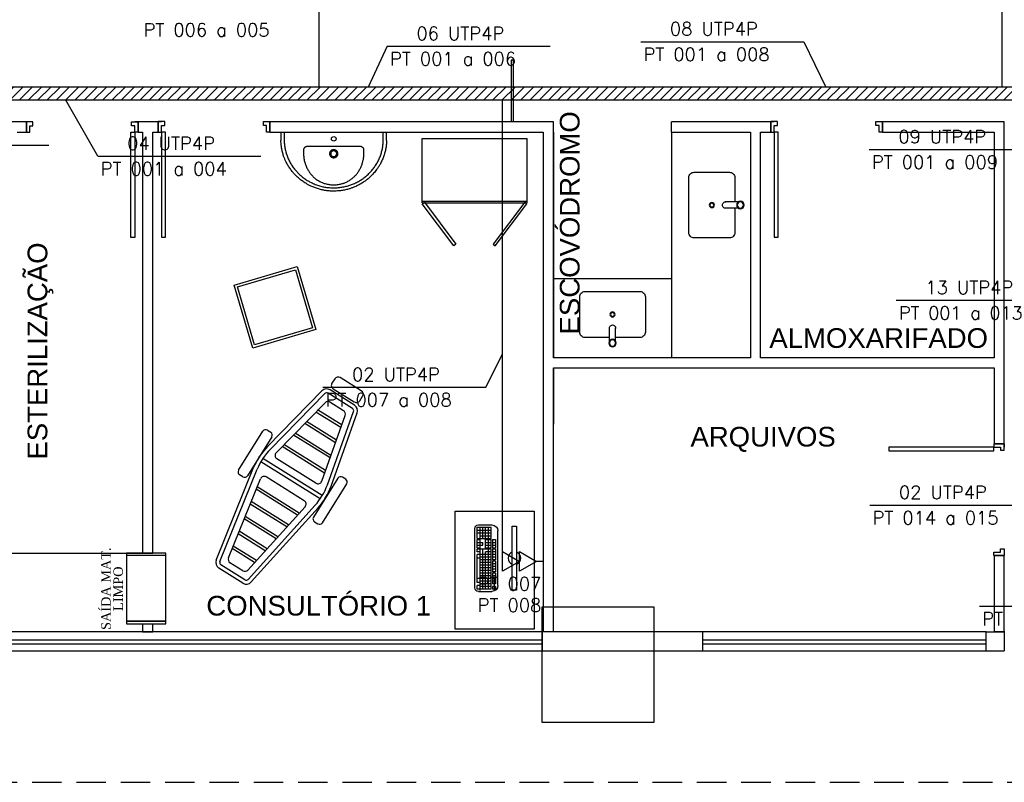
# Model space of a CAD drawing. Extents: x 56.9 to 107.9, y -246.1 to -216.8.
# Tile 5 of 14: x 78.9 to 86.4, y -238.7 to -232.9. Entities that reach past the tile are written whole.
import ezdxf
from ezdxf.enums import TextEntityAlignment as Align

# ---------------------------------------------------------------- set-up
doc = ezdxf.new("R2010")
doc.units = 0
doc.header["$MEASUREMENT"] = 0
doc.linetypes.add('HIDDEN', pattern=[0.375, 0.25, -0.125])
doc.layers.get('0').update_dxf_attribs({"linetype": 'CONTINUOUS'})
doc.layers.get('DEFPOINTS').update_dxf_attribs({"linetype": 'CONTINUOUS'})
for name, color, linetype in [('ARQ_LAY_MOB', 9, 'CONTINUOUS'), ('ARQ_TXT_AMB', 4, 'CONTINUOUS'), ('ARQ_TXT_GER', 2, 'CONTINUOUS'), ('ELETROCALHA', 150, 'CONTINUOUS'), ('LINHA', 40, 'CONTINUOUS'), ('PAREDES1', 8, 'CONTINUOUS'), ('TEXTO', 4, 'CONTINUOUS'), ('TOMADAS_GERAIS', 1, 'CONTINUOUS'), ('TUB_ELETRICA', 5, 'CONTINUOUS')]:
    doc.layers.add(name, color=color, linetype=linetype)
doc.styles.add('DUTCH', font='dutch.ttf', dxfattribs={"height": 0.16})
doc.styles.add('ROMANS', font='romans')
doc.styles.add('TEXTO_COTA', font='arial.ttf')

# ---------------------------------------------------------------- blocks, each defined once
blk = doc.blocks.new('APWR_TGINT03')
for p, q in [((0, 3.6), (-1.5, 6.2)), ((-1.5, 6.2), (1.5, 6.2)), ((1.5, 6.2), (0, 3.6)), ((-1.5, 3.6), (1.5, 3.6)), ((0, 1), (-1.5, 3.6)), ((1.5, 3.6), (0, 1)), ((0, 0), (0, 1))]:
    blk.add_line(p, q)
at = {"style": 'ROMANS', "flags": 8}
blk.add_attdef('020', text='', height=1.6, dxfattribs=at).set_placement((3.55, 2.88), align=Align.BOTTOM_LEFT)
blk = doc.blocks.new('PORTA_80CM')
at = {"layer": 'PAREDES1'}
for p, q in [((0.825, 0.95), (0.795, 0.95)), ((0.795, 0.95), (0.795, 0.15)), ((0.825, 0.15), (0.825, 0.95)), ((0, 0.15), (0, 0.07)), ((0, 0.15), (0.025, 0.15)), ((0, 0.07), (0, 0.15)), ((0.025, 0.15), (0.025, 0.1)), ((0.795, 0.15), (0.825, 0.15)), ((0.85, 0.15), (0.825, 0.15)), ((0.825, 0.15), (0.825, 0.1)), ((0.85, 0.15), (0.85, 0.07)), ((0.85, 0.07), (0.85, 0.15)), ((0.025, 0.1), (0.05, 0.1)), ((0.05, 0.1), (0.05, 0.07)), ((0.825, 0.1), (0.8, 0.1)), ((0.8, 0.1), (0.8, 0.07)), ((0.05, 0.07), (0, 0.07)), ((0.8, 0.07), (0.85, 0.07)), ((0.85, 0.07), (0.825, 0.07))]:
    blk.add_line(p, q, dxfattribs=at)
blk = doc.blocks.new('PC')
at = {"layer": 'ARQ_LAY_MOB', "ltscale": 1.2}
for p, q in [((-0.2701, 0.1579), (-0.2701, 0.1222)), ((0.2701, 0.1579), (-0.2701, 0.1579)), ((-0.2701, 0.1222), (0.2701, 0.1222)), ((0.2701, 0.1222), (0.2701, 0.1579))]:
    blk.add_line(p, q, dxfattribs=at)
at = {"layer": 'ARQ_LAY_MOB'}
for p, q in [((-0.2312, 0), (0.2312, 0)), ((-0.2812, -0.1644), (-0.2812, -0.05)), ((-0.2387, -0.02), (-0.2612, -0.02)), ((-0.2612, -0.02), (-0.2612, -0.0437)), ((-0.2387, -0.0437), (-0.2612, -0.0437)), ((-0.2612, -0.0556), (0.0772, -0.0556)), ((-0.2612, -0.0556), (-0.2612, -0.1744)), ((-0.2612, -0.0794), (0.0772, -0.0794)), ((-0.2387, -0.02), (-0.2387, -0.0437)), ((-0.2387, -0.0556), (-0.2387, -0.1506)), ((-0.1259, -0.02), (-0.2161, -0.02)), ((-0.2161, -0.02), (-0.2161, -0.0437)), ((-0.1259, -0.0437), (-0.2161, -0.0437)), ((-0.2161, -0.0556), (-0.2161, -0.1496)), ((-0.1935, -0.02), (-0.1935, -0.0437)), ((-0.1935, -0.0556), (-0.1935, -0.1506)), ((-0.171, -0.02), (-0.171, -0.0437)), ((-0.171, -0.0556), (-0.171, -0.1744)), ((-0.1484, -0.02), (-0.1484, -0.0437)), ((-0.1484, -0.0556), (-0.1484, -0.1506)), ((-0.1259, -0.02), (-0.1259, -0.0437)), ((-0.1259, -0.0556), (-0.1259, -0.1506)), ((-0.115, -0.02), (-0.115, -0.0437)), ((-0.0248, -0.02), (-0.115, -0.02)), ((-0.0248, -0.0437), (-0.115, -0.0437)), ((-0.1033, -0.0556), (-0.1033, -0.1506)), ((-0.0924, -0.02), (-0.0924, -0.0437)), ((-0.0807, -0.0556), (-0.0807, -0.1506)), ((-0.0699, -0.02), (-0.0699, -0.0437)), ((-0.0582, -0.0556), (-0.0582, -0.1506)), ((-0.0473, -0.02), (-0.0473, -0.0437)), ((-0.0356, -0.0556), (-0.0356, -0.1506)), ((-0.0248, -0.02), (-0.0248, -0.0437)), ((0.0772, -0.02), (-0.0131, -0.02)), ((-0.0131, -0.02), (-0.0131, -0.0437)), ((0.0772, -0.0437), (-0.0131, -0.0437)), ((-0.0131, -0.0556), (-0.0131, -0.1506)), ((0.0095, -0.02), (0.0095, -0.0437)), ((0.0095, -0.0556), (0.0095, -0.1506)), ((0.0321, -0.02), (0.0321, -0.0437)), ((0.0321, -0.0556), (0.0321, -0.1744)), ((0.0546, -0.02), (0.0546, -0.0437)), ((0.0546, -0.0556), (0.0546, -0.1031)), ((0.0772, -0.02), (0.0772, -0.0437)), ((0.0772, -0.0556), (0.0772, -0.1744)), ((0.1573, -0.02), (0.0861, -0.02)), ((0.0861, -0.02), (0.0861, -0.0437)), ((0.1573, -0.0437), (0.0861, -0.0437)), ((0.0861, -0.0556), (0.1573, -0.0556)), ((0.0861, -0.0556), (0.0861, -0.1031)), ((0.0861, -0.0794), (0.1573, -0.0794)), ((0.1098, -0.0437), (0.1098, -0.02)), ((0.1098, -0.1031), (0.1098, -0.0556)), ((0.1336, -0.0437), (0.1336, -0.02)), ((0.1336, -0.1031), (0.1336, -0.0556)), ((0.1573, -0.0437), (0.1573, -0.02)), ((0.1573, -0.1031), (0.1573, -0.0556)), ((0.1662, -0.1744), (0.1662, -0.0556)), ((0.1662, -0.0556), (0.2612, -0.0556)), ((0.1662, -0.0794), (0.2612, -0.0794)), ((0.19, -0.1506), (0.19, -0.0556)), ((0.2137, -0.1744), (0.2137, -0.0556)), ((0.2375, -0.1744), (0.2375, -0.0556)), ((0.2612, -0.1744), (0.2612, -0.0556)), ((0.2812, -0.1644), (0.2812, -0.05)), ((-0.2612, -0.1031), (0.0546, -0.1031)), ((-0.2612, -0.1269), (0.0772, -0.1269)), ((-0.2612, -0.1506), (0.0772, -0.1506)), ((-0.2321, -0.1506), (-0.2321, -0.1744)), ((-0.2054, -0.1506), (-0.2054, -0.1744)), ((0, -0.1506), (0, -0.1744)), ((0.0546, -0.1506), (0.0546, -0.1744)), ((0.0861, -0.1031), (0.1573, -0.1031)), ((0.0861, -0.1506), (0.1573, -0.1506)), ((0.0861, -0.1506), (0.0861, -0.1744)), ((0.1098, -0.1744), (0.1098, -0.1269)), ((0.1098, -0.1269), (0.1336, -0.1269)), ((0.1336, -0.1744), (0.1336, -0.1269)), ((0.1573, -0.1744), (0.1573, -0.1506)), ((0.1662, -0.1031), (0.2612, -0.1031)), ((0.1662, -0.1269), (0.2612, -0.1269)), ((0.1662, -0.1506), (0.2612, -0.1506)), ((-0.2612, -0.1744), (-0.2321, -0.1744)), ((-0.2512, -0.1944), (0.2512, -0.1944)), ((-0.2054, -0.1744), (0, -0.1744)), ((0, -0.1744), (0.0321, -0.1744)), ((0.0546, -0.1744), (0.0772, -0.1744)), ((0.0861, -0.1744), (0.1573, -0.1744)), ((0.1662, -0.1744), (0.2612, -0.1744))]:
    blk.add_line(p, q, dxfattribs=at)
for centre, radius, start, end in [((-0.2312, -0.05), 0.05, 90, 180), ((0.2312, -0.05), 0.05, 0, 90), ((-0.2512, -0.1644), 0.03, 180, 270), ((0.2512, -0.1644), 0.03, 270, 0)]:
    blk.add_arc(centre, radius, start, end, dxfattribs=at)
at = {"layer": 'ARQ_LAY_MOB', "ltscale": 1.2, "extrusion": (1.28833e-12, 1.5134e-09, -1)}
for start_param, end_param in [(5.837352, 8.29981), (2.69576, 5.158217)]:
    blk.add_ellipse((0, 0.14), major_axis=(-0.0378, 0.0378), ratio=1, start_param=start_param, end_param=end_param, dxfattribs=at)
blk = doc.blocks.new('DECA_L_63')
for p, q in [((-0.4025, 0), (-0.3775, 0)), ((-0.4025, 0), (-0.4025, -0.0653)), ((-0.3775, 0), (-0.3775, -0.0645)), ((-0.3775, 0), (0.3775, 0)), ((0.3775, -0.0648), (0.3775, 0)), ((0.3775, 0), (0.4025, 0)), ((0.4025, -0.0653), (0.4025, 0)), ((-0.2304, -0.1382), (-0.2299, -0.1637)), ((0.1957, -0.1092), (-0.1957, -0.1092)), ((-0.01, -0.1449), (-0.0112, -0.1455)), ((0.2299, -0.1637), (0.2304, -0.1382)), ((-0.0225, -0.1637), (-0.0225, -0.1639)), ((-0.0212, -0.1574), (-0.0213, -0.1578)), ((0.0225, -0.1639), (0.0224, -0.1633))]:
    blk.add_line(p, q)
for points in [[(0.4025, -0.0653, 0), (0.4022, -0.0722, 0), (0.4019, -0.0791, 0), (0.4015, -0.086, 0), (0.4009, -0.0929, 0), (0.4001, -0.0998, 0), (0.3993, -0.1067, 0), (0.3981, -0.115, 0), (0.3967, -0.1234, 0), (0.3952, -0.1317, 0), (0.3934, -0.1399, 0), (0.3915, -0.1481, 0), (0.3894, -0.1564, 0), (0.3871, -0.1647, 0), (0.3846, -0.1728, 0), (0.3819, -0.1809, 0), (0.379, -0.189, 0), (0.3761, -0.1969, 0), (0.3729, -0.2047, 0), (0.3695, -0.2125, 0), (0.366, -0.2202, 0), (0.3623, -0.2279, 0), (0.3585, -0.2354, 0), (0.3555, -0.2411, 0), (0.3524, -0.2467, 0), (0.3492, -0.2523, 0), (0.3459, -0.2578, 0), (0.3426, -0.2631, 0), (0.3392, -0.2684, 0), (0.3357, -0.2737, 0), (0.3321, -0.2789, 0), (0.3269, -0.2862, 0), (0.3214, -0.2935, 0), (0.3158, -0.3006, 0), (0.31, -0.3076, 0), (0.3041, -0.3145, 0), (0.2979, -0.3212, 0), (0.293, -0.3264, 0), (0.2879, -0.3316, 0), (0.2828, -0.3367, 0), (0.2775, -0.3416, 0), (0.2722, -0.3465, 0), (0.2667, -0.3513, 0), (0.2612, -0.356, 0), (0.2556, -0.3606, 0), (0.25, -0.365, 0), (0.2442, -0.3694, 0), (0.2383, -0.3737, 0), (0.2324, -0.3779, 0), (0.2261, -0.3821, 0), (0.2198, -0.3862, 0), (0.2134, -0.3902, 0), (0.2068, -0.3941, 0), (0.2002, -0.3979, 0), (0.1936, -0.4016, 0), (0.187, -0.405, 0), (0.1805, -0.4083, 0), (0.1738, -0.4115, 0), (0.1671, -0.4145, 0), (0.1603, -0.4175, 0), (0.1535, -0.4203, 0), (0.1483, -0.4224, 0), (0.1431, -0.4243, 0), (0.1379, -0.4262, 0), (0.1326, -0.4281, 0), (0.1274, -0.4298, 0), (0.1222, -0.4315, 0), (0.1169, -0.4331, 0), (0.1116, -0.4346, 0), (0.1042, -0.4366, 0), (0.0967, -0.4385, 0), (0.0892, -0.4402, 0), (0.0816, -0.4418, 0), (0.074, -0.4433, 0), (0.0663, -0.4446, 0), (0.0586, -0.4458, 0), (0.0509, -0.4468, 0), (0.0432, -0.4477, 0), (0.0354, -0.4484, 0), (0.0276, -0.449, 0), (0.0198, -0.4495, 0), (0.0119, -0.4498, 0), (0.0041, -0.45, 0), (-0.0034, -0.45, 0), (-0.0109, -0.4499, 0), (-0.0184, -0.4496, 0), (-0.0259, -0.4492, 0), (-0.0335, -0.4487, 0), (-0.041, -0.448, 0), (-0.0466, -0.4474, 0), (-0.0523, -0.4467, 0), (-0.0579, -0.446, 0), (-0.0635, -0.4451, 0), (-0.0691, -0.4442, 0), (-0.0746, -0.4432, 0), (-0.0801, -0.4422, 0), (-0.0856, -0.441, 0), (-0.0933, -0.4393, 0), (-0.1009, -0.4375, 0), (-0.1086, -0.4354, 0), (-0.1162, -0.4333, 0), (-0.1238, -0.431, 0), (-0.1313, -0.4285, 0), (-0.1384, -0.426, 0), (-0.1455, -0.4234, 0), (-0.1525, -0.4207, 0), (-0.1595, -0.4178, 0), (-0.1664, -0.4148, 0), (-0.1732, -0.4117, 0), (-0.1784, -0.4093, 0), (-0.1835, -0.4067, 0), (-0.1885, -0.4042, 0), (-0.1936, -0.4015, 0), (-0.1985, -0.3988, 0), (-0.2034, -0.3961, 0), (-0.2082, -0.3932, 0), (-0.213, -0.3904, 0), (-0.2197, -0.3862, 0), (-0.2264, -0.3819, 0), (-0.2329, -0.3774, 0), (-0.2394, -0.3728, 0), (-0.2458, -0.3681, 0), (-0.2521, -0.3633, 0), (-0.2579, -0.3586, 0), (-0.2637, -0.3538, 0), (-0.2693, -0.3489, 0), (-0.2749, -0.3439, 0), (-0.2804, -0.3388, 0), (-0.2858, -0.3336, 0), (-0.2898, -0.3296, 0), (-0.2938, -0.3255, 0), (-0.2977, -0.3214, 0), (-0.3015, -0.3172, 0), (-0.3053, -0.3131, 0), (-0.3089, -0.3089, 0), (-0.3125, -0.3046, 0), (-0.316, -0.3003, 0), (-0.3209, -0.2941, 0), (-0.3257, -0.2878, 0), (-0.3303, -0.2814, 0), (-0.3349, -0.2749, 0), (-0.3393, -0.2683, 0), (-0.3435, -0.2616, 0), (-0.3473, -0.2554, 0), (-0.351, -0.2491, 0), (-0.3545, -0.2428, 0), (-0.358, -0.2364, 0), (-0.3613, -0.2299, 0), (-0.3645, -0.2234, 0), (-0.3668, -0.2184, 0), (-0.3691, -0.2134, 0), (-0.3713, -0.2084, 0), (-0.3735, -0.2033, 0), (-0.3755, -0.1983, 0), (-0.3775, -0.1933, 0), (-0.3794, -0.1882, 0), (-0.3812, -0.1831, 0), (-0.3837, -0.1759, 0), (-0.386, -0.1686, 0), (-0.3882, -0.1613, 0), (-0.3902, -0.154, 0), (-0.3921, -0.1465, 0), (-0.3938, -0.1391, 0), (-0.3951, -0.133, 0), (-0.3962, -0.127, 0), (-0.3972, -0.1209, 0), (-0.3981, -0.1148, 0), (-0.3989, -0.1086, 0), (-0.3996, -0.1025, 0), (-0.4005, -0.0932, 0), (-0.4012, -0.0839, 0), (-0.4019, -0.0746, 0), (-0.4025, -0.0653, 0)], [(-0.3775, -0.0645, 0), (-0.3769, -0.0732, 0), (-0.3763, -0.0818, 0), (-0.3756, -0.0905, 0), (-0.3748, -0.0992, 0), (-0.374, -0.1062, 0), (-0.3731, -0.1131, 0), (-0.372, -0.12, 0), (-0.3708, -0.1269, 0), (-0.3694, -0.1338, 0), (-0.3675, -0.1417, 0), (-0.3655, -0.1496, 0), (-0.3633, -0.1575, 0), (-0.3609, -0.1653, 0), (-0.3583, -0.173, 0), (-0.3555, -0.1806, 0), (-0.3526, -0.1882, 0), (-0.3495, -0.1958, 0), (-0.3463, -0.2033, 0), (-0.3429, -0.2107, 0), (-0.3391, -0.2184, 0), (-0.3352, -0.226, 0), (-0.331, -0.2336, 0), (-0.3267, -0.241, 0), (-0.3223, -0.2484, 0), (-0.3178, -0.2555, 0), (-0.3131, -0.2625, 0), (-0.3082, -0.2694, 0), (-0.3032, -0.2761, 0), (-0.298, -0.2828, 0), (-0.2935, -0.2883, 0), (-0.289, -0.2937, 0), (-0.2843, -0.299, 0), (-0.2796, -0.3041, 0), (-0.2748, -0.3092, 0), (-0.2699, -0.3142, 0), (-0.2635, -0.3204, 0), (-0.257, -0.3264, 0), (-0.2504, -0.3323, 0), (-0.2436, -0.338, 0), (-0.2366, -0.3436, 0), (-0.2299, -0.3488, 0), (-0.2231, -0.3538, 0), (-0.2161, -0.3586, 0), (-0.209, -0.3633, 0), (-0.2019, -0.3679, 0), (-0.1958, -0.3715, 0), (-0.1896, -0.3751, 0), (-0.1834, -0.3786, 0), (-0.1772, -0.3819, 0), (-0.171, -0.385, 0), (-0.1647, -0.3881, 0), (-0.1566, -0.3918, 0), (-0.1484, -0.3954, 0), (-0.1401, -0.3987, 0), (-0.1317, -0.4019, 0), (-0.1233, -0.4048, 0), (-0.1153, -0.4074, 0), (-0.1071, -0.4099, 0), (-0.099, -0.4121, 0), (-0.0908, -0.4142, 0), (-0.0825, -0.4161, 0), (-0.0755, -0.4176, 0), (-0.0685, -0.4189, 0), (-0.0615, -0.4201, 0), (-0.0546, -0.4212, 0), (-0.0476, -0.4221, 0), (-0.0407, -0.4229, 0), (-0.0318, -0.4237, 0), (-0.0229, -0.4244, 0), (-0.014, -0.4248, 0), (-0.0051, -0.425, 0), (0.0038, -0.425, 0), (0.0112, -0.4248, 0), (0.0185, -0.4245, 0), (0.0258, -0.4241, 0), (0.0331, -0.4236, 0), (0.0404, -0.4229, 0), (0.0477, -0.422, 0), (0.055, -0.421, 0), (0.0623, -0.4199, 0), (0.0705, -0.4185, 0), (0.0786, -0.4169, 0), (0.0868, -0.4151, 0), (0.0948, -0.4132, 0), (0.1029, -0.4111, 0), (0.1096, -0.4092, 0), (0.1163, -0.4071, 0), (0.1229, -0.405, 0), (0.1294, -0.4027, 0), (0.1358, -0.4004, 0), (0.1422, -0.3979, 0), (0.1503, -0.3946, 0), (0.1583, -0.3911, 0), (0.1662, -0.3874, 0), (0.174, -0.3836, 0), (0.1818, -0.3795, 0), (0.1889, -0.3756, 0), (0.1959, -0.3716, 0), (0.2029, -0.3673, 0), (0.2098, -0.363, 0), (0.2165, -0.3584, 0), (0.2232, -0.3538, 0), (0.2298, -0.349, 0), (0.2362, -0.344, 0), (0.2426, -0.3389, 0), (0.2488, -0.3337, 0), (0.2553, -0.3281, 0), (0.2616, -0.3223, 0), (0.2677, -0.3164, 0), (0.2737, -0.3104, 0), (0.2796, -0.3042, 0), (0.285, -0.2983, 0), (0.2902, -0.2923, 0), (0.2953, -0.2862, 0), (0.3002, -0.28, 0), (0.305, -0.2737, 0), (0.3097, -0.2673, 0), (0.3143, -0.2607, 0), (0.3187, -0.2541, 0), (0.323, -0.2473, 0), (0.3271, -0.2406, 0), (0.331, -0.2338, 0), (0.3347, -0.2269, 0), (0.3387, -0.2194, 0), (0.3424, -0.2117, 0), (0.346, -0.204, 0), (0.3494, -0.1962, 0), (0.3526, -0.1883, 0), (0.3556, -0.1804, 0), (0.3582, -0.1731, 0), (0.3606, -0.1657, 0), (0.3629, -0.1583, 0), (0.365, -0.1508, 0), (0.367, -0.1433, 0), (0.3687, -0.1358, 0), (0.3704, -0.1282, 0), (0.3718, -0.1206, 0), (0.3731, -0.113, 0), (0.3742, -0.1053, 0), (0.3752, -0.0972, 0), (0.376, -0.0891, 0), (0.3767, -0.081, 0), (0.3771, -0.0729, 0), (0.3775, -0.0648, 0)], [(-0.2141, -0.1133, 0), (-0.2141, -0.1133, 0), (-0.216, -0.1143, 0), (-0.2179, -0.1155, 0), (-0.2198, -0.1168, 0), (-0.2215, -0.1183, 0), (-0.2231, -0.1199, 0), (-0.2246, -0.1216, 0), (-0.2259, -0.1233, 0), (-0.2271, -0.1251, 0), (-0.2281, -0.127, 0), (-0.2287, -0.1285, 0), (-0.2292, -0.13, 0), (-0.2297, -0.1315, 0), (-0.23, -0.1331, 0), (-0.2303, -0.1348, 0), (-0.2304, -0.1365, 0), (-0.2304, -0.1382, 0), (-0.2304, -0.1382, 0)], [(-0.2136, -0.113, 0), (-0.2136, -0.113, 0), (-0.2138, -0.1132, 0), (-0.2139, -0.1132, 0), (-0.214, -0.1132, 0), (-0.2141, -0.1133, 0), (-0.2141, -0.1133, 0)], [(-0.1957, -0.1092, 0), (-0.1957, -0.1092, 0), (-0.1982, -0.1093, 0), (-0.2007, -0.1095, 0), (-0.2032, -0.1098, 0), (-0.2057, -0.1103, 0), (-0.2082, -0.1109, 0), (-0.2106, -0.1117, 0), (-0.2121, -0.1124, 0), (-0.2136, -0.113, 0), (-0.2136, -0.113, 0)], [(-0.0237, -0.1449, 0), (-0.0248, -0.1462, 0), (-0.0259, -0.1475, 0), (-0.0269, -0.1489, 0), (-0.0278, -0.1504, 0), (-0.0286, -0.1519, 0), (-0.0294, -0.1535, 0), (-0.0301, -0.1554, 0), (-0.0307, -0.1573, 0), (-0.0312, -0.1593, 0), (-0.0316, -0.1613, 0), (-0.0318, -0.1634, 0)], [(-0.0147, -0.1384, 0), (-0.0167, -0.1394, 0), (-0.0186, -0.1406, 0), (-0.0204, -0.1419, 0), (-0.0221, -0.1434, 0), (-0.0237, -0.1449, 0)], [(0.001, -0.1348, 0), (-0.0014, -0.1348, 0), (-0.0039, -0.1351, 0), (-0.0063, -0.1355, 0), (-0.0087, -0.1361, 0), (-0.011, -0.1369, 0), (-0.0133, -0.1378, 0)], [(0.0133, -0.1378, 0), (0.011, -0.1369, 0), (0.0088, -0.1361, 0), (0.0064, -0.1355, 0), (0.0041, -0.1351, 0), (0.0017, -0.1348, 0)], [(0.0079, -0.1439, 0), (0.0086, -0.1442, 0), (0.0094, -0.1445, 0), (0.0101, -0.1448, 0), (0.0108, -0.1451, 0), (0.0115, -0.1455, 0), (0.0121, -0.1458, 0), (0.0126, -0.1461, 0), (0.0131, -0.1465, 0), (0.0134, -0.1467, 0), (0.0137, -0.147, 0), (0.0141, -0.1473, 0), (0.0145, -0.1476, 0), (0.0149, -0.1479, 0), (0.0153, -0.1483, 0), (0.0158, -0.1488, 0), (0.0164, -0.1494, 0), (0.0172, -0.1502, 0), (0.0179, -0.1511, 0), (0.0184, -0.1519, 0), (0.0189, -0.1526, 0), (0.0193, -0.1532, 0), (0.0196, -0.1537, 0)], [(0.0272, -0.1494, 0), (0.0262, -0.1479, 0), (0.0251, -0.1465, 0), (0.0239, -0.1451, 0), (0.0226, -0.1439, 0), (0.0208, -0.1423, 0), (0.0188, -0.1408, 0), (0.0168, -0.1395, 0)], [(0.0318, -0.1634, 0), (0.0315, -0.1609, 0), (0.0311, -0.1585, 0), (0.0304, -0.1561, 0), (0.0299, -0.1547, 0), (0.0293, -0.1533, 0), (0.0287, -0.152, 0), (0.0279, -0.1507, 0), (0.0272, -0.1494, 0)], [(0.2136, -0.113, 0), (0.2136, -0.113, 0), (0.2131, -0.1128, 0), (0.2108, -0.1118, 0), (0.2084, -0.111, 0), (0.206, -0.1104, 0), (0.2036, -0.1098, 0), (0.2011, -0.1095, 0), (0.1984, -0.1093, 0), (0.1957, -0.1092, 0), (0.1957, -0.1092, 0)], [(0.2141, -0.1133, 0), (0.2141, -0.1133, 0), (0.214, -0.1132, 0), (0.2139, -0.1132, 0), (0.2138, -0.1132, 0), (0.2136, -0.113, 0), (0.2136, -0.113, 0)], [(0.2304, -0.1382, 0), (0.2304, -0.1382, 0), (0.2304, -0.1364, 0), (0.2302, -0.1346, 0), (0.23, -0.1328, 0), (0.2296, -0.131, 0), (0.229, -0.1293, 0), (0.2285, -0.1279, 0), (0.2279, -0.1266, 0), (0.2272, -0.1253, 0), (0.226, -0.1233, 0), (0.2246, -0.1215, 0), (0.2231, -0.1198, 0), (0.2214, -0.1182, 0), (0.2195, -0.1166, 0), (0.2175, -0.1152, 0), (0.2158, -0.1142, 0), (0.2141, -0.1133, 0), (0.2141, -0.1133, 0)], [(-0.2299, -0.1637, 0), (-0.2299, -0.1637, 0), (-0.2297, -0.1713, 0), (-0.2292, -0.1788, 0), (-0.2285, -0.1863, 0), (-0.2277, -0.1938, 0), (-0.2266, -0.2013, 0), (-0.2253, -0.2087, 0), (-0.2238, -0.2163, 0), (-0.2221, -0.2238, 0), (-0.2201, -0.2313, 0), (-0.2184, -0.2369, 0), (-0.2167, -0.2425, 0), (-0.2148, -0.2481, 0), (-0.2128, -0.2536, 0), (-0.21, -0.2605, 0), (-0.207, -0.2674, 0), (-0.2038, -0.2742, 0), (-0.2004, -0.281, 0), (-0.1968, -0.2876, 0), (-0.193, -0.294, 0), (-0.1899, -0.299, 0), (-0.1867, -0.3038, 0), (-0.1833, -0.3086, 0), (-0.1799, -0.3133, 0), (-0.1763, -0.3179, 0), (-0.1726, -0.3225, 0), (-0.1687, -0.327, 0), (-0.1648, -0.3313, 0), (-0.1602, -0.3361, 0), (-0.1555, -0.3407, 0), (-0.1507, -0.3452, 0), (-0.1457, -0.3496, 0), (-0.1406, -0.3538, 0), (-0.1354, -0.3578, 0), (-0.1299, -0.3618, 0), (-0.1242, -0.3657, 0), (-0.1185, -0.3693, 0), (-0.1126, -0.3728, 0), (-0.1066, -0.3761, 0), (-0.1006, -0.3792, 0), (-0.0949, -0.3819, 0), (-0.0892, -0.3844, 0), (-0.0835, -0.3868, 0), (-0.0776, -0.3889, 0), (-0.0717, -0.391, 0)], [(-0.0318, -0.164, 0), (-0.0318, -0.166, 0), (-0.0317, -0.168, 0), (-0.0315, -0.1699, 0), (-0.0311, -0.1719, 0), (-0.0306, -0.1738, 0), (-0.03, -0.1757, 0), (-0.0292, -0.1775, 0), (-0.0283, -0.1793, 0), (-0.0273, -0.181, 0), (-0.0262, -0.1827, 0), (-0.025, -0.1842, 0), (-0.0237, -0.1857, 0)], [(-0.0237, -0.1857, 0), (-0.022, -0.1874, 0), (-0.0203, -0.1889, 0), (-0.0183, -0.1903, 0), (-0.0164, -0.1915, 0), (-0.0143, -0.1926, 0)], [(-0.0143, -0.1926, 0), (-0.0118, -0.1936, 0), (-0.0093, -0.1945, 0), (-0.0068, -0.1951, 0), (-0.0042, -0.1956, 0), (-0.0015, -0.1958, 0), (0.0011, -0.1958, 0), (0.0038, -0.1956, 0), (0.0064, -0.1952, 0), (0.009, -0.1946, 0), (0.0115, -0.1938, 0), (0.014, -0.1927, 0), (0.0163, -0.1915, 0)], [(0.0163, -0.1915, 0), (0.0184, -0.1902, 0), (0.0204, -0.1887, 0), (0.0223, -0.1871, 0), (0.0241, -0.1853, 0), (0.0256, -0.1834, 0), (0.0271, -0.1814, 0)], [(0.0196, -0.1537, 0), (0.0195, -0.1537, 0), (0.0195, -0.1538, 0), (0.0195, -0.1538, 0)], [(0.0271, -0.1814, 0), (0.0282, -0.1794, 0), (0.0293, -0.1774, 0), (0.0301, -0.1752, 0), (0.0308, -0.173, 0), (0.0313, -0.1708, 0), (0.0317, -0.1685, 0), (0.0318, -0.1663, 0), (0.0318, -0.164, 0)], [(0.0718, -0.3909, 0), (0.0753, -0.3898, 0), (0.0788, -0.3885, 0), (0.0849, -0.3862, 0), (0.0909, -0.3837, 0), (0.0968, -0.381, 0), (0.1026, -0.3782, 0), (0.1084, -0.3752, 0), (0.114, -0.372, 0), (0.1198, -0.3685, 0), (0.1254, -0.3649, 0), (0.1309, -0.3611, 0), (0.1363, -0.3571, 0), (0.1416, -0.353, 0), (0.1467, -0.3487, 0), (0.1513, -0.3447, 0), (0.1557, -0.3405, 0), (0.1601, -0.3362, 0), (0.1643, -0.3318, 0), (0.1684, -0.3273, 0), (0.1724, -0.3227, 0), (0.1763, -0.3179, 0), (0.1802, -0.3129, 0), (0.1838, -0.3079, 0), (0.1874, -0.3027, 0), (0.1908, -0.2975, 0), (0.1941, -0.2922, 0), (0.1973, -0.2866, 0), (0.2004, -0.281, 0), (0.2033, -0.2753, 0), (0.206, -0.2696, 0), (0.2086, -0.2637, 0), (0.2111, -0.2578, 0), (0.2135, -0.2517, 0), (0.2157, -0.2455, 0), (0.2177, -0.2393, 0), (0.2196, -0.233, 0), (0.2213, -0.2267, 0), (0.2229, -0.2203, 0), (0.2243, -0.2142, 0), (0.2255, -0.208, 0), (0.2265, -0.2018, 0), (0.2274, -0.1956, 0), (0.2284, -0.1877, 0), (0.2291, -0.1797, 0), (0.2296, -0.1717, 0), (0.2299, -0.1637, 0), (0.2299, -0.1637, 0)], [(-0.0717, -0.391, 0), (-0.0647, -0.3931, 0), (-0.0576, -0.3951, 0), (-0.0505, -0.3968, 0), (-0.0432, -0.3983, 0), (-0.0363, -0.3995, 0), (-0.0293, -0.4005, 0), (-0.0224, -0.4013, 0), (-0.0153, -0.4019, 0), (-0.0082, -0.4022, 0), (-0.0011, -0.4024, 0)], [(0.0013, -0.4024, 0), (0.0083, -0.4022, 0), (0.0154, -0.4019, 0), (0.0224, -0.4013, 0), (0.0295, -0.4005, 0), (0.0365, -0.3995, 0), (0.0435, -0.3982, 0), (0.0507, -0.3968, 0), (0.0577, -0.395, 0), (0.0648, -0.3931, 0), (0.0718, -0.3909, 0)]]:
    blk.add_polyline3d(points)
blk.add_circle((0, -0.052), 0.0175)
for centre, radius, start, end in [((0, -0.165), 0.0225, 126.28066, 139.67968), ((-0.0016, -0.1657), 0.0303, 112.73829, 115.61362), ((0, -0.165), 0.0225, 119.78046, 126.28066), ((0, -0.165), 0.0225, 86.77582, 116.48667), ((-0.0001, -0.165), 0.0302, 86.61223, 87.84345), ((0, -0.165), 0.0225, 69.37917, 86.77582), ((0.0014, -0.1659), 0.0305, 59.83778, 67.20422), ((-0.0001, -0.1654), 0.0317, 176.39585, 177.40238), ((0, -0.165), 0.0225, 161.44709, 176.57617), ((0, -0.165), 0.0225, 177.11209, 187.77768), ((0, -0.165), 0.0225, 187.77768, 198.6829), ((0, -0.165), 0.0225, 198.6829, 217.46398), ((0, -0.165), 0.0225, 139.67968, 160.15715), ((0, -0.165), 0.0225, 217.46398, 221.22427), ((0, -0.165), 0.0225, 221.22429, 245.80218), ((0, -0.165), 0.0225, 245.80218, 262.18383), ((0, -0.165), 0.0225, 262.18383, 318.88526), ((0, -0.165), 0.0225, 318.88526, 323.26317), ((0, -0.165), 0.0225, 323.26317, 328.69269), ((0, -0.165), 0.0225, 328.69269, 2.88778), ((0, -0.165), 0.0225, 4.38427, 29.8735), ((0.0001, -0.1654), 0.0317, 2.59826, 3.60603), ((0, -0.1577), 0.2447, 269.7412, 270.29621)]:
    blk.add_arc(centre, radius, start, end)
blk = doc.blocks.new('AREA')
at = {"style": 'TEXTO_COTA'}
for tag, p in [('AREAS:COMODO', (0, 1.75)), ('AREAS:VALOR', (0, -1.25))]:
    blk.add_attdef(tag, text='', height=2, dxfattribs=at).set_placement(p, align=Align.MIDDLE_CENTER)
blk = doc.blocks.new('V_BJHBJHGJHJH')
for p, q in [((0.0161, 0.0238), (0.1162, 0.0238)), ((0.1375, -0.0002), (0.1375, 0.0005)), ((-0.0005, -0.0238), (0.0005, -0.0238)), ((0.0161, -0.0238), (0.1138, -0.0238)), ((0.1138, -0.0236), (0.1138, -0.0238))]:
    blk.add_line(p, q)
for radius in [0.0287, 0.0238]:
    blk.add_circle((0, 0), radius)
blk.add_arc((0.1138, 0.0001), 0.0238, 269.95218, 95.88981)
blk = doc.blocks.new('XVHGFJYKILUGKHJNFTG')
at = {"layer": 'PAREDES1'}
blk.add_lwpolyline([(-0.175, -0.0239), (-0.175, -0.21, 0.414214), (-0.135, -0.25), (0.135, -0.25, 0.414214), (0.175, -0.21), (0.175, 0.21, 0.414214), (0.135, 0.25), (-0.135, 0.25, 0.414214), (-0.175, 0.21), (-0.175, 0.0236)], format="xyb", dxfattribs=at)
for radius in [0.0196, 0.0146]:
    blk.add_circle((0, 0), radius, dxfattribs=at)
blk.add_blockref('V_BJHBJHGJHJH', (-0.2177, -0.0001), dxfattribs=at)

msp = doc.modelspace()

# ---------------------------------------------------------------- hatches: boundary and pattern name
at = {"layer": 'ELETROCALHA'}
h = msp.add_hatch(dxfattribs=at)
h.set_pattern_fill('ANSI31', color=256, scale=0.4)
h.set_pattern_definition([(45, (11.00558, 2.882543), (-0.035355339, 0.035355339), [])])
h.paths.add_polyline_path([(86.9712, -233.5212), (86.9712, -233.4212), (76.0841, -233.4212), (76.0841, -233.5212)])

# ---------------------------------------------------------------- linework, layer by layer
at = {"layer": 'DEFPOINTS'}
msp.add_line((79.7376, -236.969), (79.8876, -236.969), dxfattribs=at)
at = {"layer": 'ELETROCALHA'}
for p, q in [((86.9712, -233.4212), (76.0841, -233.4212)), ((86.9712, -233.5212), (76.0841, -233.5212))]:
    msp.add_line(p, q, dxfattribs=at)
at = {"layer": 'LINHA'}
for p, q in [((83.6044, -233.0751), (84.8448, -233.0751)), ((84.8448, -233.0751), (85.0127, -233.4212)), ((81.6742, -233.1097), (81.5277, -233.4212)), ((81.6742, -233.1097), (82.9147, -233.1097)), ((79.4712, -233.947), (79.2259, -233.5212)), ((78.1553, -233.8635), (79.0976, -233.8635)), ((85.3435, -233.8963), (86.584, -233.8963)), ((79.4712, -233.947), (80.7117, -233.947)), ((85.55, -235.0445), (86.7905, -235.0445)), ((82.4244, -235.7066), (82.5514, -235.4535)), ((81.1839, -235.7066), (82.4244, -235.7066)), ((85.3483, -236.6044), (86.5888, -236.6044)), ((86.1829, -237.3736), (87.4233, -237.3736))]:
    msp.add_line(p, q, dxfattribs=at)
at = {"layer": 'PAREDES1'}
for p, q in [((82.6164, -233.2154), (82.6164, -233.6853)), ((82.6358, -233.2154), (82.6164, -233.2154)), ((82.6358, -233.2154), (82.6164, -233.2154)), ((82.6358, -233.6853), (82.6358, -233.2154)), ((78.9262, -233.6853), (78.7611, -233.6853)), ((78.9262, -233.6853), (78.9262, -233.763)), ((79.9305, -233.6853), (79.7762, -233.6853)), ((79.7762, -233.6853), (79.7762, -233.763)), ((79.9305, -233.6853), (79.9305, -233.763)), ((82.939, -233.6853), (80.7805, -233.6853)), ((80.7805, -233.6853), (80.7805, -233.763)), ((82.939, -235.4817), (82.939, -233.6853)), ((84.5942, -233.6853), (83.839, -233.6853)), ((83.839, -233.763), (83.839, -233.6853)), ((84.5942, -233.763), (84.5942, -233.6853)), ((85.487, -233.6853), (85.4442, -233.6853)), ((85.4442, -233.763), (85.4442, -233.6853)), ((86.3724, -233.6853), (85.487, -233.6853)), ((86.3724, -236.1369), (86.3724, -233.6853)), ((78.8569, -233.763), (78.9262, -233.763)), ((79.7762, -233.763), (79.8099, -233.763)), ((79.8099, -233.763), (79.8099, -234.6511)), ((79.8876, -233.763), (79.9305, -233.763)), ((79.8876, -235.9029), (79.8876, -233.763)), ((80.7805, -233.763), (82.8614, -233.763)), ((82.8614, -233.763), (82.8614, -237.5694)), ((82.939, -233.763), (82.939, -235.4817)), ((83.839, -233.763), (84.439, -233.763)), ((83.839, -233.763), (83.839, -235.4817)), ((84.439, -233.763), (84.439, -235.4817)), ((84.5167, -235.4817), (84.5167, -233.763)), ((84.5167, -233.763), (84.5942, -233.763)), ((85.4442, -233.763), (86.2947, -233.763)), ((86.2947, -233.763), (86.2947, -235.4817)), ((79.8099, -234.6511), (79.8099, -236.969)), ((83.839, -234.8817), (82.939, -234.8817)), ((79.8876, -236.969), (79.8876, -235.4511)), ((84.439, -235.4817), (82.939, -235.4817)), ((86.2947, -235.4817), (84.5167, -235.4817)), ((82.939, -237.5694), (82.939, -235.5594)), ((82.939, -235.5594), (82.939, -235.9881)), ((82.939, -235.5594), (86.2947, -235.5594)), ((86.2947, -235.5594), (86.2947, -236.1369)), ((81.4762, -235.7337), (81.3152, -235.6329)), ((81.2738, -235.6424), (81.2526, -235.6763)), ((80.7628, -236.1567), (81.1767, -235.7341)), ((80.7842, -236.1777), (81.1982, -235.7551)), ((81.4091, -235.8687), (81.2231, -235.7522)), ((81.425, -235.8432), (81.239, -235.7267)), ((81.2621, -235.7176), (81.4231, -235.8185)), ((81.4645, -235.8089), (81.4857, -235.775)), ((80.8276, -236.2049), (81.2001, -235.8246)), ((81.3417, -235.8854), (81.2374, -235.8202)), ((81.3207, -236.0139), (81.131, -235.8951)), ((81.3295, -235.9958), (81.1434, -235.8793)), ((81.1745, -236.4221), (81.354, -235.921)), ((81.2179, -236.4493), (81.4173, -235.8924)), ((81.2461, -236.4594), (81.4456, -235.9025)), ((81.2793, -236.1295), (81.0451, -235.9829)), ((81.2862, -236.1103), (81.0594, -235.9682)), ((80.5411, -236.3385), (80.7268, -236.0418)), ((80.7946, -236.0843), (80.6089, -236.3809)), ((80.7613, -236.0339), (80.7867, -236.0498)), ((81.2379, -236.2452), (80.9591, -236.0706)), ((81.2448, -236.2259), (80.9734, -236.056)), ((81.1965, -236.3608), (80.8732, -236.1584)), ((81.2034, -236.3416), (80.8875, -236.1438)), ((86.2947, -236.1369), (86.3724, -236.1369)), ((81.1629, -236.5575), (80.7109, -236.2745)), ((81.1788, -236.5321), (80.7268, -236.2491)), ((81.1304, -236.4374), (80.8331, -236.2513)), ((80.3715, -237.0226), (80.6566, -236.3189)), ((80.3993, -237.0338), (80.6844, -236.3301)), ((80.5744, -236.3889), (80.549, -236.3729)), ((81.0414, -236.5705), (80.7523, -236.3895)), ((81.3573, -236.4071), (81.3319, -236.3912)), ((80.4645, -237.006), (80.7086, -236.4036)), ((81.0037, -236.6649), (80.6838, -236.4646)), ((81.2974, -236.3991), (81.1117, -236.6958)), ((81.1795, -236.7382), (81.3652, -236.4416)), ((80.9901, -236.6799), (80.6762, -236.4834)), ((80.6124, -237.0986), (81.0477, -236.616)), ((80.6158, -237.1694), (81.1244, -236.6057)), ((80.9084, -236.7704), (80.6305, -236.5964)), ((80.922, -236.7553), (80.6381, -236.5775)), ((80.8404, -236.8458), (80.5923, -236.6905)), ((80.6381, -237.1895), (81.1467, -236.6258)), ((80.8268, -236.8609), (80.5847, -236.7093)), ((81.1196, -236.7302), (81.145, -236.7461)), ((80.7452, -236.9514), (80.539, -236.8222)), ((80.7588, -236.9363), (80.5466, -236.8034)), ((80.6772, -237.0268), (80.5008, -236.9164)), ((77.6579, -236.9694), (79.8099, -236.9694)), ((79.9876, -236.989), (79.6876, -236.989)), ((79.8099, -236.969), (79.8876, -236.969)), ((80.6636, -237.0419), (80.4932, -236.9352)), ((86.2947, -236.9869), (86.2947, -237.5694)), ((86.2947, -236.9869), (86.3724, -236.9869)), ((86.3724, -237.5694), (86.3724, -236.9869)), ((80.5904, -237.173), (80.4072, -237.0583)), ((80.5742, -237.1039), (80.4764, -237.0426)), ((80.5744, -237.1984), (80.3913, -237.0837)), ((79.9876, -237.489), (79.6876, -237.489)), ((79.6876, -237.489), (79.9876, -237.489)), ((79.8099, -237.509), (79.8099, -237.5694)), ((79.8099, -237.509), (79.8876, -237.509)), ((79.8876, -237.5694), (79.8876, -237.509)), ((82.9834, -237.5694), (73.9731, -237.5694)), ((79.8099, -237.5694), (79.8876, -237.5694)), ((84.0738, -237.5694), (82.8538, -237.5694)), ((82.8538, -237.5694), (82.8538, -237.715)), ((86.2347, -237.5694), (84.0738, -237.5694)), ((84.0738, -237.5694), (84.0738, -237.715)), ((86.2347, -237.5694), (86.3724, -237.5694)), ((86.2347, -237.715), (86.2347, -237.5694)), ((86.3724, -237.5694), (86.2947, -237.5694)), ((86.3724, -237.565), (86.3724, -237.715)), ((73.9731, -237.6294), (82.8538, -237.6294)), ((73.9731, -237.6594), (82.8538, -237.6594)), ((84.0738, -237.6294), (86.2347, -237.6294)), ((84.0738, -237.6594), (86.2347, -237.6594)), ((73.9731, -237.715), (82.9834, -237.715)), ((82.8538, -237.715), (84.0738, -237.715)), ((84.0738, -237.715), (86.2347, -237.715)), ((86.2347, -237.715), (86.3724, -237.715)), ((83.7038, -238.2594), (82.8538, -238.2594))]:
    msp.add_line(p, q, dxfattribs=at)
at = {"layer": 'PAREDES1', "ltscale": 10}
for p, q in [((81.9384, -234.303), (81.9384, -233.813)), ((81.9384, -234.303), (81.9384, -233.813)), ((81.9384, -233.813), (82.7384, -233.813)), ((82.7384, -234.303), (82.7384, -233.813)), ((81.9384, -234.289), (82.7384, -234.289)), ((81.9384, -234.303), (82.7384, -234.303))]:
    msp.add_line(p, q, dxfattribs=at)
at = {"layer": 'PAREDES1', "linetype": 'HIDDEN', "ltscale": 0.9}
msp.add_line((72.2195, -238.715), (94.5946, -238.715), dxfattribs=at)
at = {"layer": 'PAREDES1', "ltscale": 10}
for points in [[(81.9404, -234.309), (81.9564, -234.297), (82.1972, -234.6164), (82.1813, -234.6284)], [(82.7364, -234.309), (82.7204, -234.297), (82.4796, -234.6164), (82.4956, -234.6284)]]:
    msp.add_lwpolyline(points, close=True, dxfattribs=at)
at = {"layer": 'PAREDES1', "elevation": 1.02}
for points in [[(80.9877, -234.787), (81.1293, -235.2665), (80.6498, -235.4081), (80.5082, -234.9286)], [(80.9742, -234.8118), (81.1045, -235.253), (80.6633, -235.3833), (80.533, -234.9421)]]:
    msp.add_lwpolyline(points, close=True, dxfattribs=at)
at = {"layer": 'PAREDES1'}
msp.add_lwpolyline([(82.7916, -237.5485), (82.1916, -237.5485), (82.1916, -236.6512), (82.7916, -236.6512), (82.7916, -237.5485)], dxfattribs=at)
for points in [[(79.9876, -237.509), (79.9876, -236.969), (79.6876, -236.969), (79.6876, -237.509)], [(82.8538, -237.3794), (83.7038, -237.3794), (83.7038, -238.2594), (82.8538, -238.2594)]]:
    msp.add_lwpolyline(points, close=True, dxfattribs=at)
for centre, radius, start, end in [((81.2993, -235.6583), 0.03, 57.94677, 147.94677), ((81.278, -235.6922), 0.03, 147.94677, 237.94677), ((81.2124, -235.7691), 0.05, 57.94677, 135.59486), ((81.2124, -235.7691), 0.02, 57.94677, 135.59486), ((81.4603, -235.7591), 0.03, 327.94677, 57.94677), ((81.2215, -235.8456), 0.03, 57.94677, 135.59486), ((81.4391, -235.793), 0.03, 237.94677, 327.94677), ((81.3985, -235.8856), 0.05, 340.29868, 57.94677), ((81.3257, -235.9108), 0.03, 340.29868, 57.94677), ((81.3985, -235.8856), 0.02, 340.29868, 57.94677), ((80.748, -236.0551), 0.025, 57.94677, 147.94677), ((80.7734, -236.071), 0.025, 327.94677, 57.94677), ((81.12, -236.5066), 0.5, 135.59486, 157.94677), ((81.12, -236.5066), 0.47, 135.59486, 157.94677), ((80.849, -236.2259), 0.03, 135.59486, 237.94677), ((80.5623, -236.3517), 0.025, 147.94677, 237.94677), ((80.5877, -236.3677), 0.025, 237.94677, 327.94677), ((80.7364, -236.4149), 0.03, 57.94677, 157.94677), ((81.3186, -236.4124), 0.025, 57.94677, 147.94677), ((80.7754, -236.2908), 0.47, 317.94677, 340.29868), ((81.1463, -236.412), 0.03, 237.94677, 340.29868), ((80.7754, -236.2908), 0.5, 317.94677, 340.29868), ((81.344, -236.4283), 0.025, 327.94677, 57.94677), ((81.0255, -236.5959), 0.03, 317.94677, 57.94677), ((81.1329, -236.709), 0.025, 147.94677, 237.94677), ((81.1583, -236.725), 0.025, 237.94677, 327.94677), ((80.4178, -237.0414), 0.05, 157.94677, 237.94677), ((80.4178, -237.0414), 0.02, 157.94677, 237.94677), ((80.4924, -237.0172), 0.03, 157.94677, 237.94677), ((80.5902, -237.0785), 0.03, 237.94677, 317.94677), ((80.601, -237.156), 0.05, 237.94677, 317.94677), ((80.601, -237.156), 0.02, 237.94677, 317.94677)]:
    msp.add_arc(centre, radius, start, end, dxfattribs=at)
at = {"layer": 'TUB_ELETRICA'}
for p, q in [((86.3529, -230.1356), (86.3529, -233.4212)), ((81.1532, -232.4087), (81.1532, -233.4212)), ((82.5514, -236.9574), (82.5514, -233.5212))]:
    msp.add_line(p, q, dxfattribs=at)

# ---------------------------------------------------------------- block references
at = {"layer": 'ARQ_TXT_AMB', "linetype": 'CONTINUOUS'}
ref = msp.add_blockref('AREA', (83.168, -234.4547), dxfattribs=dict(at, xscale=0.05999999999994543, yscale=0.05999999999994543, zscale=0.05999999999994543, rotation=90))
ref.add_attrib('AREAS:COMODO', 'ESCOVÓDROMO', dxfattribs={"layer": '0', "height": 0.15, "rotation": 90, "style": 'TEXTO_COTA'}).set_placement((83.063, -234.4547), align=Align.MIDDLE_CENTER)
ref = msp.add_blockref('AREA', (79.1153, -235.4305), dxfattribs=dict(at, xscale=0.05999999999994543, yscale=0.05999999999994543, zscale=0.05999999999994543, rotation=90))
ref.add_attrib('AREAS:COMODO', 'ESTERILIZAÇÃO', dxfattribs={"layer": '0', "height": 0.15, "rotation": 90, "style": 'TEXTO_COTA'}).set_placement((79.0103, -235.4305), align=Align.MIDDLE_CENTER)
ref = msp.add_blockref('AREA', (85.4158, -235.4369), dxfattribs=dict(at, xscale=0.05999999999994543, yscale=0.05999999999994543, zscale=0.05999999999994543))
ref.add_attrib('AREAS:COMODO', 'ALMOXARIFADO', dxfattribs={"layer": '0', "height": 0.15, "style": 'TEXTO_COTA'}).set_placement((85.4158, -235.3319), align=Align.MIDDLE_CENTER)
ref = msp.add_blockref('AREA', (84.5358, -236.1882), dxfattribs=dict(at, xscale=0.05999999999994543, yscale=0.05999999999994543, zscale=0.05999999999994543))
ref.add_attrib('AREAS:COMODO', 'ARQUIVOS', dxfattribs={"layer": '0', "height": 0.15, "style": 'TEXTO_COTA'}).set_placement((84.5358, -236.0832), align=Align.MIDDLE_CENTER)
ref = msp.add_blockref('AREA', (81.1517, -237.4752), dxfattribs=dict(at, xscale=0.05999999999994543, yscale=0.05999999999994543, zscale=0.05999999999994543))
ref.add_attrib('AREAS:COMODO', 'CONSULTÓRIO 1', dxfattribs={"layer": '0', "height": 0.15, "style": 'TEXTO_COTA'}).set_placement((81.1517, -237.3702), align=Align.MIDDLE_CENTER)
at = {"layer": 'PAREDES1', "xscale": -1}
for name, p, rotation in [('PORTA_80CM', (78.9262, -233.6153), 180), ('XVHGFJYKILUGKHJNFTG', (83.389, -235.1523), 270)]:
    msp.add_blockref(name, p, dxfattribs=dict(at, rotation=rotation))
at = {"layer": 'PAREDES1', "ltscale": 10, "rotation": 180}
msp.add_blockref('PORTA_80CM', (80.7805, -233.613), dxfattribs=at)
at = {"layer": 'PAREDES1'}
for p, rotation in [((85.4442, -233.613), 180), ((86.4424, -236.9869), 90)]:
    msp.add_blockref('PORTA_80CM', p, dxfattribs=dict(at, rotation=rotation))
msp.add_blockref('DECA_L_63', (81.2662, -233.763), dxfattribs=at)
at = {"layer": 'PAREDES1', "xscale": -1}
msp.add_blockref('XVHGFJYKILUGKHJNFTG', (84.1455, -234.3193), dxfattribs=at)
at = {"layer": 'PAREDES1', "extrusion": (-5.352e-13, -1.292e-12, -1), "xscale": 0.9000000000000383, "yscale": 0.9000000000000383, "zscale": -0.8999999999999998, "rotation": 89.99986948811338}
msp.add_blockref('PC', (-82.5156, -237.0084), dxfattribs=at)
at = {"layer": 'TOMADAS_GERAIS', "xscale": 0.0500000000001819, "yscale": 0.0500000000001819, "zscale": 0.0500000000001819, "rotation": 89.99999999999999}
msp.add_blockref('APWR_TGINT03', (82.8614, -237.0324), dxfattribs=at)

# ---------------------------------------------------------------- texts
at = {"layer": 'ARQ_TXT_GER', "style": 'DUTCH'}
for s, p in [('SAÍDA MAT.', (79.568, -237.5549)), ('LIMPO', (79.6608, -237.41))]:
    msp.add_text(s, height=0.072, rotation=90, dxfattribs=at).set_placement(p)
at = {"layer": 'TEXTO', "color": 2, "style": 'ROMANS'}
for s, p in [('PT 006 a 005', (79.8181, -233.0354)), ('08 UTP4P', (83.8263, -233.0276)), ('06 UTP4P', (81.8961, -233.0622)), ('PT 001 a 006', (81.6951, -233.2559)), ('PT 001 a 008', (83.6252, -233.2213)), ('09 UTP4P', (85.5654, -233.8487)), ('04 UTP4P', (79.6931, -233.8994)), ('PT 001 a 004', (79.4921, -234.0931)), ('PT 001 a 009', (85.3644, -234.0424)), ('13 UTP4P', (85.7719, -234.997)), ('PT 001 a 013', (85.5708, -235.1907)), ('02 UTP4P', (81.4058, -235.6591)), ('PT 007 a 008', (81.2048, -235.8528)), ('02 UTP4P', (85.5702, -236.5568)), ('PT 014 a 015', (85.3692, -236.7505)), ('PT 007', (82.3626, -237.254)), ('PT 008', (82.3626, -237.4157)), ('PT 001 a 015', (86.2037, -237.5198))]:
    msp.add_text(s, height=0.1, dxfattribs=at).set_placement(p)

doc.saveas('drawing.dxf')
